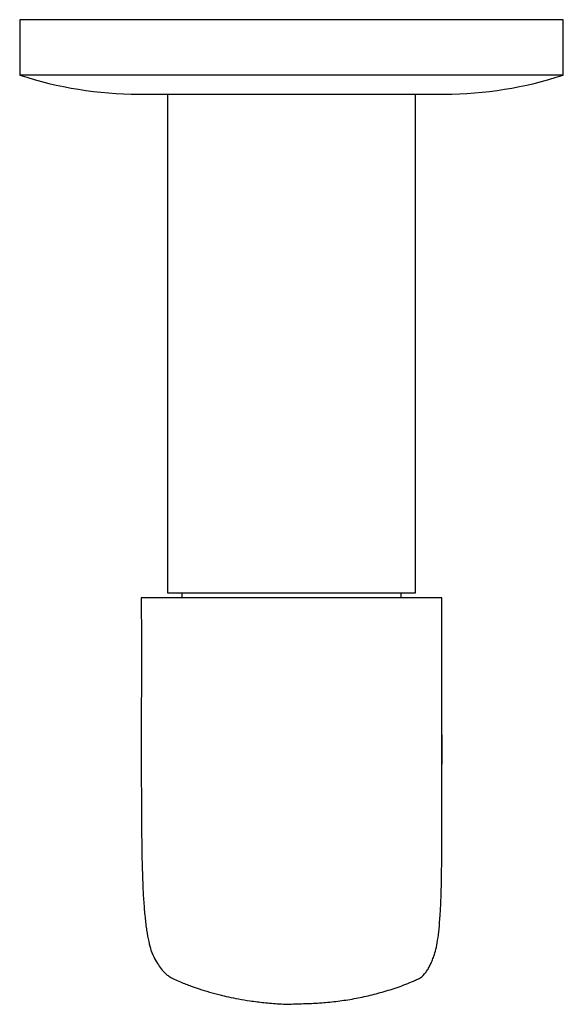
# Model space of a CAD drawing. Header units: millimetres. Extents: x 3995.746 to 3995.803, y 1701.529 to 1701.632.
import ezdxf

# ---------------------------------------------------------------- set-up
doc = ezdxf.new("R2010")
doc.units = ezdxf.units.MM
doc.layers.add('SANINDUSA', color=3, linetype='Continuous')

msp = doc.modelspace()

# ---------------------------------------------------------------- linework, layer by layer
at = {"layer": 'SANINDUSA'}
for p, q in [((3995.745691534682, 1701.631973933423), (3995.745691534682, 1701.626173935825)), ((3995.802691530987, 1701.631973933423), (3995.745691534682, 1701.631973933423)), ((3995.802691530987, 1701.626173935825), (3995.802691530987, 1701.631973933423)), ((3995.802691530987, 1701.626173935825), (3995.745691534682, 1701.626173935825)), ((3995.761191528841, 1701.624173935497), (3995.761191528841, 1701.571879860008)), ((3995.787191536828, 1701.571879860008), (3995.787191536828, 1701.624173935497)), ((3995.758441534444, 1701.571379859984), (3995.758441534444, 1701.569379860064)), ((3995.789941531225, 1701.571379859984), (3995.758441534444, 1701.571379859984)), ((3995.761191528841, 1701.571879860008), (3995.787191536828, 1701.571879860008)), ((3995.789941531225, 1701.569379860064), (3995.789941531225, 1701.571379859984)), ((3995.789939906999, 1701.557003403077), (3995.789939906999, 1701.569379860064)), ((3995.789939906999, 1701.569379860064), (3995.789941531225, 1701.569379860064))]:
    msp.add_line(p, q, dxfattribs=at)
for centre, radius, start, end in [((3995.758181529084, 1701.664173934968), 0.04000000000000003, 251.805127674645, 270), ((3995.790201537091, 1701.664173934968), 0.04000000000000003, 270, 288.194872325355), ((3995.763691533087, 1701.571629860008), 0.001000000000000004, 165.5224878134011, 194.4775121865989), ((3995.784691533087, 1701.571629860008), 0.001000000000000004, 345.5224878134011, 14.4775121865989)]:
    msp.add_arc(centre, radius, start, end, dxfattribs=at)
for points, knots in [([(3995.758181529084, 1701.624173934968), (3995.758181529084, 1701.624173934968), (3995.759868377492, 1701.624173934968), (3995.765873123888, 1701.624173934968), (3995.769945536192, 1701.624173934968), (3995.778437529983, 1701.624173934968), (3995.782509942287, 1701.624173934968), (3995.788514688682, 1701.624173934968), (3995.790201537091, 1701.624173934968), (3995.790201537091, 1701.624173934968)], [0, 0, 0, 0, 0.25, 0.25, 0.5, 0.5, 0.7500000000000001, 0.7500000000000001, 1, 1, 1, 1]), ([(3995.758441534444, 1701.569379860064), (3995.758475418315, 1701.566735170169), (3995.758451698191, 1701.563209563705), (3995.758440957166, 1701.558801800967), (3995.758441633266, 1701.556171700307), (3995.758442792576, 1701.554424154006), (3995.758443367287, 1701.553557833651)], [0, 0, 0, 0, 0.5014295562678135, 0.6684501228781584, 0.8356390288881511, 1, 1, 1, 1]), ([(3995.789940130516, 1701.553816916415), (3995.789939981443, 1701.554100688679), (3995.789939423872, 1701.555162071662), (3995.789939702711, 1701.556224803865), (3995.789939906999, 1701.557003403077)], [0, 0, 0, 0, 0.2673608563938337, 1, 1, 1, 1]), ([(3995.789939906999, 1701.557003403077), (3995.789939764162, 1701.556270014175), (3995.789939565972, 1701.555252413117), (3995.789940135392, 1701.554236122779), (3995.789940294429, 1701.553952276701)], [0, 0, 0, 0, 0.7207037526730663, 0.9999999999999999, 0.9999999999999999, 0.9999999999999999, 0.9999999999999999]), ([(3995.758443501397, 1701.553892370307), (3995.758443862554, 1701.553231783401), (3995.758444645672, 1701.55179939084), (3995.758451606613, 1701.549620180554), (3995.758465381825, 1701.54738275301), (3995.758491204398, 1701.545228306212), (3995.758519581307, 1701.543563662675), (3995.758551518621, 1701.54267515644), (3995.758560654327, 1701.54242099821)], [0, 0, 0, 0, 0.1620863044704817, 0.3514620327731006, 0.5416568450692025, 0.7319954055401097, 0.9233369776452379, 1, 1, 1, 1]), ([(3995.789939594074, 1701.543654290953), (3995.789943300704, 1701.54429051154), (3995.789951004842, 1701.5456128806), (3995.789949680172, 1701.547758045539), (3995.789944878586, 1701.550020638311), (3995.789940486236, 1701.552052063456), (3995.789940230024, 1701.553323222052), (3995.789940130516, 1701.553816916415)], [0, 0, 0, 0, 0.2038750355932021, 0.4237493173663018, 0.6428120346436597, 0.86127483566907, 1, 1, 1, 1]), ([(3995.787177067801, 1701.531297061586), (3995.787350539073, 1701.531369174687), (3995.78776144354, 1701.531539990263), (3995.788176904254, 1701.5319707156), (3995.78850748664, 1701.532447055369), (3995.788727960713, 1701.532846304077), (3995.788934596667, 1701.533306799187), (3995.789114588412, 1701.533793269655), (3995.789338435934, 1701.534469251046), (3995.789519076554, 1701.535436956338), (3995.789669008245, 1701.536630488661), (3995.789786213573, 1701.538054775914), (3995.789867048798, 1701.539685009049), (3995.789915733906, 1701.541509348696), (3995.789935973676, 1701.542845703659), (3995.789939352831, 1701.543600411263), (3995.789939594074, 1701.543654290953)], [0, 0, 0, 0, 0.1067191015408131, 0.2527874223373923, 0.3216515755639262, 0.3904926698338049, 0.459277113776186, 0.5281283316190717, 0.5979591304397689, 0.6642332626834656, 0.7307683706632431, 0.7971534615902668, 0.86322524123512, 0.9291268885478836, 0.9949402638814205, 1, 1, 1, 1]), ([(3995.758560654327, 1701.54242099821), (3995.758572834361, 1701.542029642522), (3995.758605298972, 1701.54098652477), (3995.758690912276, 1701.539462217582), (3995.758824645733, 1701.537865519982), (3995.758998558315, 1701.536480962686), (3995.759208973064, 1701.535323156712), (3995.759497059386, 1701.534257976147), (3995.759843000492, 1701.533520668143), (3995.760224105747, 1701.53288038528), (3995.760641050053, 1701.532323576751), (3995.760979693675, 1701.531962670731), (3995.761197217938, 1701.531816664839), (3995.7612474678, 1701.531782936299)], [0, 0, 0, 0, 0.05000322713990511, 0.1332783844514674, 0.2166520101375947, 0.3003669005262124, 0.384415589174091, 0.4681314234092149, 0.5923859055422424, 0.7160824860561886, 0.8395487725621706, 0.9629344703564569, 1, 1, 1, 1]), ([(3995.7612474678, 1701.531782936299), (3995.761360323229, 1701.53169551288), (3995.761563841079, 1701.531537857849), (3995.761797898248, 1701.531443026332), (3995.761902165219, 1701.531400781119)], [0, 0, 0, 0, 0.5545234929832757, 1, 1, 1, 1]), ([(3995.761900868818, 1701.531397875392), (3995.762114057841, 1701.531301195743), (3995.762709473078, 1701.531031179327), (3995.76357761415, 1701.530703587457), (3995.764570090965, 1701.530356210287), (3995.765608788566, 1701.530034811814), (3995.766633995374, 1701.529761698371), (3995.767619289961, 1701.52953386), (3995.768680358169, 1701.529320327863), (3995.769922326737, 1701.529113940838), (3995.771352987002, 1701.528932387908), (3995.772968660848, 1701.528791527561), (3995.774086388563, 1701.528763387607), (3995.774605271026, 1701.528819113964)], [0, 0, 0, 0, 0.05359018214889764, 0.1496719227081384, 0.2186386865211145, 0.3026520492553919, 0.3914790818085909, 0.4596316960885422, 0.5406149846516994, 0.6351433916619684, 0.7432919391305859, 0.8648427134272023, 1, 1, 1, 1]), ([(3995.774605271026, 1701.528819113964), (3995.775170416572, 1701.528827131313), (3995.776330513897, 1701.528843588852), (3995.778024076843, 1701.528967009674), (3995.779714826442, 1701.529169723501), (3995.781399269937, 1701.529465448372), (3995.783074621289, 1701.529853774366), (3995.78473530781, 1701.530345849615), (3995.786099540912, 1701.530816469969), (3995.786919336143, 1701.531171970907), (3995.787181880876, 1701.531285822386)], [0, 0, 0, 0, 0.1198981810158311, 0.2461198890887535, 0.3791368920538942, 0.5174640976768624, 0.6584190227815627, 0.7988199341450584, 0.9355707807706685, 1, 1, 1, 1])]:
    msp.add_open_spline(points, degree=3, knots=knots, dxfattribs=at)

doc.saveas('drawing.dxf')
